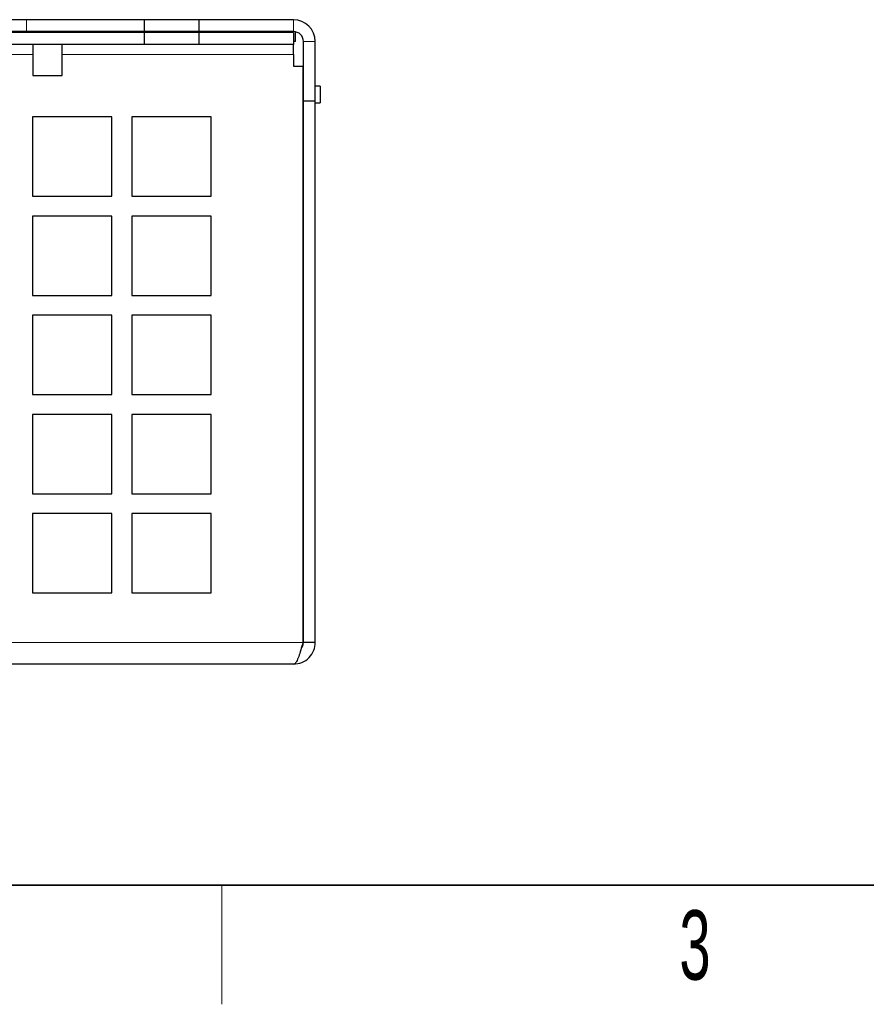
# Model space of a CAD drawing. Header units: millimetres. Extents: x 5 to 418, y 2 to 292.
# Tile 5 of 20: x 111 to 154, y 6 to 56. Entities that reach past the tile are written whole.
import ezdxf

# ---------------------------------------------------------------- set-up
doc = ezdxf.new("R2010")
doc.units = ezdxf.units.MM
doc.layers.add('SLD-0', color=7, linetype='Continuous')
doc.styles.add('SLDTEXTSTYLE0', font='TXT', dxfattribs={"width": 0.605})

msp = doc.modelspace()

# ---------------------------------------------------------------- linework, layer by layer
at = {"color": 7, "linetype": 'Continuous', "lineweight": 25}
for p, q in [((111.6604, 55.6466), (109.1604, 55.6466)), ((117.5854, 55.6466), (111.6604, 55.6466)), ((117.5854, 55.6466), (117.5854, 55.0466)), ((120.3354, 55.6466), (117.5854, 55.6466)), ((120.3354, 55.6466), (120.3354, 55.0466)), ((125.1108, 55.6466), (120.3354, 55.6466)), ((111.6604, 55.0466), (109.1604, 55.0466)), ((117.5858, 54.9962), (110.2108, 54.9962)), ((117.5854, 55.0466), (111.6604, 55.0466)), ((111.9729, 55.0466), (111.9729, 54.9962)), ((113.4479, 54.9962), (113.4479, 55.0466)), ((120.3354, 55.0466), (117.5854, 55.0466)), ((117.5858, 54.9962), (117.5858, 54.3962)), ((120.3358, 54.9962), (117.5858, 54.9962)), ((125.1108, 55.0466), (120.3354, 55.0466)), ((125.1108, 54.9962), (120.3358, 54.9962)), ((120.3358, 54.9962), (120.3358, 54.3962)), ((125.1108, 54.9962), (125.1108, 54.3962)), ((125.2108, 54.5466), (125.2108, 55.0365)), ((117.5858, 54.3962), (110.2108, 54.3962)), ((111.9729, 54.3962), (111.9729, 52.8388)), ((113.4479, 52.8388), (113.4479, 54.3962)), ((120.3358, 54.3962), (117.5858, 54.3962)), ((125.1108, 54.3962), (120.3358, 54.3962)), ((125.2108, 54.5466), (125.1108, 54.5466)), ((125.1108, 53.8962), (125.1108, 54.3962)), ((125.6108, 51.5462), (125.6108, 54.5466)), ((126.2108, 51.5462), (126.2108, 54.5466)), ((125.1108, 53.8962), (125.1108, 53.2962)), ((125.1108, 53.2962), (125.5858, 53.2962)), ((125.5858, 53.2962), (125.5858, 24.2462)), ((111.9729, 52.8388), (113.4479, 52.8388)), ((126.4608, 52.2962), (126.2108, 52.2962)), ((126.4608, 52.2962), (126.4608, 51.4462)), ((126.2108, 51.5462), (125.6108, 51.5462)), ((125.6108, 24.2462), (125.6108, 51.5462)), ((126.2108, 24.2462), (126.2108, 51.5462)), ((126.2108, 51.4462), (126.4608, 51.4462)), ((115.9608, 50.7462), (111.9608, 50.7462)), ((111.9608, 50.7462), (111.9608, 46.7462)), ((115.9608, 46.7462), (115.9608, 50.7462)), ((120.9608, 50.7462), (116.9608, 50.7462)), ((116.9608, 50.7462), (116.9608, 46.7462)), ((120.9608, 46.7462), (120.9608, 50.7462)), ((111.9608, 46.7462), (115.9608, 46.7462)), ((116.9608, 46.7462), (120.9608, 46.7462)), ((115.9608, 45.7462), (111.9608, 45.7462)), ((111.9608, 45.7462), (111.9608, 41.7462)), ((115.9608, 41.7462), (115.9608, 45.7462)), ((120.9608, 45.7462), (116.9608, 45.7462)), ((116.9608, 45.7462), (116.9608, 41.7462)), ((120.9608, 41.7462), (120.9608, 45.7462)), ((111.9608, 41.7462), (115.9608, 41.7462)), ((116.9608, 41.7462), (120.9608, 41.7462)), ((115.9608, 40.7462), (111.9608, 40.7462)), ((111.9608, 40.7462), (111.9608, 36.7462)), ((115.9608, 36.7462), (115.9608, 40.7462)), ((120.9608, 40.7462), (116.9608, 40.7462)), ((116.9608, 40.7462), (116.9608, 36.7462)), ((120.9608, 36.7462), (120.9608, 40.7462)), ((111.9608, 36.7462), (115.9608, 36.7462)), ((116.9608, 36.7462), (120.9608, 36.7462)), ((115.9608, 35.7462), (111.9608, 35.7462)), ((111.9608, 35.7462), (111.9608, 31.7462)), ((115.9608, 31.7462), (115.9608, 35.7462)), ((120.9608, 35.7462), (116.9608, 35.7462)), ((116.9608, 35.7462), (116.9608, 31.7462)), ((120.9608, 31.7462), (120.9608, 35.7462)), ((111.9608, 31.7462), (115.9608, 31.7462)), ((116.9608, 31.7462), (120.9608, 31.7462)), ((115.9608, 30.7462), (111.9608, 30.7462)), ((111.9608, 30.7462), (111.9608, 26.7462)), ((115.9608, 26.7462), (115.9608, 30.7462)), ((120.9608, 30.7462), (116.9608, 30.7462)), ((116.9608, 30.7462), (116.9608, 26.7462)), ((120.9608, 26.7462), (120.9608, 30.7462)), ((111.9608, 26.7462), (115.9608, 26.7462)), ((116.9608, 26.7462), (120.9608, 26.7462)), ((125.5903, 24.1466), (125.5578, 24.1466)), ((126.2108, 24.2462), (125.6108, 24.2462)), ((125.1108, 23.1462), (62.8108, 23.1462))]:
    msp.add_line(p, q, dxfattribs=at)
at = {"color": 7, "linetype": 'Continuous', "lineweight": 18}
for p, q in [((111.6604, 55.6466), (111.6604, 55.0466)), ((125.1108, 55.0466), (125.1108, 55.6466)), ((125.6108, 54.5466), (126.2108, 54.5466)), ((110.2108, 53.8962), (111.9729, 53.8962)), ((113.4479, 53.8962), (125.1108, 53.8962)), ((125.5858, 24.2462), (62.3358, 24.2462))]:
    msp.add_line(p, q, dxfattribs=at)
at = {"color": 7, "linetype": 'Continuous', "lineweight": 25}
for radius in [1.1, 0.5]:
    msp.add_arc((125.1108, 54.5466), radius, 0, 90, dxfattribs=at)
for points, knots in [([(125.1108, 23.1462), (125.2576, 23.1634), (125.5514, 23.1977), (125.9196, 23.4616), (126.1654, 23.8279), (126.1961, 24.1105), (126.2108, 24.2462)], [0, 0, 0, 0, 0.2546674, 0.5095591, 0.7644521, 1, 1, 1, 1]), ([(125.5858, 24.2462), (125.5505, 24.1179), (125.4799, 23.8614), (125.3741, 23.5228), (125.2683, 23.2735), (125.1803, 23.1593), (125.128, 23.1494), (125.1108, 23.1462)], [0, 0, 0, 0, 0.22268629, 0.44539567, 0.66810515, 0.89081444, 1, 1, 1, 1]), ([(125.5104, 23.9776), (125.5325, 24.0004), (125.6022, 24.072), (125.6073, 24.1756), (125.6108, 24.2462)], [0, 0, 0, 0, 0.31775, 1, 1, 1, 1])]:
    msp.add_open_spline(points, degree=3, knots=knots, dxfattribs=at)
at = {"layer": 'SLD-0', "lineweight": 35}
msp.add_line((26, 12), (408, 12), dxfattribs=at)
at = {"layer": 'SLD-0', "lineweight": 18}
msp.add_line((121.5, 6), (121.5, 12), dxfattribs=at)

# ---------------------------------------------------------------- texts
at = {"layer": 'SLD-0', "insert": (145.3527, 10.743), "char_height": 3.5, "attachment_point": 2, "style": 'SLDTEXTSTYLE0'}
msp.add_mtext('3', dxfattribs=at)

doc.saveas('drawing.dxf')
